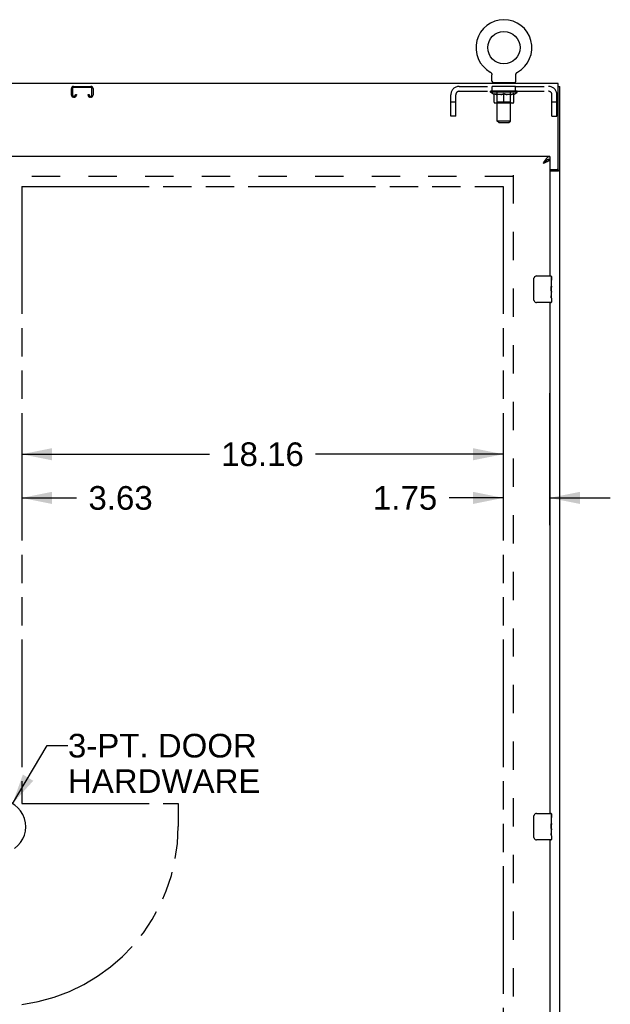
# Model space of a CAD drawing. Header units: inches. Extents: x 0 to 194, y 0 to 126.
# Tile 9 of 15: x 68 to 90, y 58 to 95. Entities that reach past the tile are written whole.
import ezdxf

# ---------------------------------------------------------------- set-up
doc = ezdxf.new("R2010")
doc.units = ezdxf.units.IN
doc.header["$LTSCALE"] = 10.674419
doc.header["$MEASUREMENT"] = 0
doc.linetypes.add('HIDDEN', pattern=[0.2, 0.1, -0.1])
doc.linetypes.add('PHANTOM', pattern=[0.8, 0.45, -0.05, 0.1, -0.05, 0.1, -0.05])
doc.layers.get('0').update_dxf_attribs({"linetype": 'CONTINUOUS'})
for name, color, linetype in [('02___PRT_ALL_AXES', 7, 'CONTINUOUS'), ('AVAILABLE_DOOR_SPACE', 7, 'CONTINUOUS'), ('DEFAULT_2', 8, 'HIDDEN'), ('DIMENSIONS', 7, 'CONTINUOUS')]:
    doc.layers.add(name, color=color, linetype=linetype)
doc.styles.get("Standard").update_dxf_attribs({"font": 'arial.ttf'})
doc.dimstyles.new('DIMSTYLE_3', dxfattribs={"dimtxt": 0.890486, "dimasz": 1.141649, "dimexe": 0.09, "dimexo": 0.07, "dimgap": 0.039, "dimtad": 0, "dimtih": 1, "dimtoh": 1, "dimzin": 4, "dimdsep": 46, "dimtxsty": 'Standard', "dimblk": '_FILLED', "dimblk1": '_FILLED', "dimblk2": '_FILLED', "dimcen": 0.09, "dimazin": 1, "dimtfac": 1, "dimtdec": 3, "dimtofl": 0, "dimtmove": 0, "dimatfit": 3, "dimldrblk": '_FILLED', "dimfxl": 1, "dimtolj": 1, "dimtzin": 4, "dimarcsym": 0})
doc.dimstyles.get("Standard").update_dxf_attribs({"dimtxt": 0.970402, "dimasz": 1.141649, "dimexe": 0.09, "dimexo": 0.07, "dimgap": 0.09, "dimtad": 0, "dimtih": 1, "dimtoh": 1, "dimdec": 3, "dimzin": 4, "dimdsep": 46, "dimtxsty": 'Standard', "dimblk": '_FILLED', "dimblk1": '_FILLED', "dimblk2": '_FILLED', "dimcen": 0.09, "dimadec": 3, "dimazin": 1, "dimtp": 0.001, "dimtm": 0.001, "dimtfac": 1, "dimtdec": 3, "dimtofl": 0, "dimtmove": 0, "dimatfit": 3, "dimldrblk": '_FILLED', "dimfxl": 1, "dimtolj": 1, "dimtzin": 4, "dimarcsym": 0})

# ---------------------------------------------------------------- blocks, each defined once
blk = doc.blocks.new('_FILLED')
at = {"color": 0, "linetype": 'ByBlock'}
blk.add_solid([(0, 0), (-1, 0.2), (-1, -0.2)], dxfattribs=at)
blk = doc.blocks.new('*D13')
at = {"layer": 'DIMENSIONS', "color": 2, "linetype": 'Continuous'}
for p, q in [((67.652, 78.871), (74.729, 78.871)), ((85.808, 78.871), (78.731, 78.871))]:
    blk.add_line(p, q, dxfattribs=at)
at = {"layer": 'DIMENSIONS', "color": 2, "linetype": 'Continuous', "xscale": 1.1416490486, "yscale": 1.1416490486, "zscale": 1.1416490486, "rotation": 180}
blk.add_blockref('_FILLED', (67.652, 78.871), dxfattribs=at)
at = {"layer": 'DIMENSIONS', "color": 2, "linetype": 'Continuous', "xscale": 1.1416490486, "yscale": 1.1416490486, "zscale": 1.1416490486}
blk.add_blockref('_FILLED', (85.808, 78.871), dxfattribs=at)
at = {"layer": 'DIMENSIONS', "color": 2, "linetype": 'Continuous', "insert": (76.73, 79.317), "char_height": 0.8905, "width": 3.11174, "attachment_point": 2, "line_spacing_factor": 0.9}
blk.add_mtext('18.16', dxfattribs=at)
blk = doc.blocks.new('*D14')
at = {"layer": 'DIMENSIONS', "color": 2, "linetype": 'Continuous'}
for p, q in [((87.558, 76.198), (87.558, 81.176)), ((85.808, 77.226), (83.761, 77.226)), ((87.558, 77.226), (89.841, 77.226))]:
    blk.add_line(p, q, dxfattribs=at)
at = {"layer": 'DIMENSIONS', "color": 2, "linetype": 'Continuous', "xscale": 1.1416490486, "yscale": 1.1416490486, "zscale": 1.1416490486}
blk.add_blockref('_FILLED', (85.808, 77.226), dxfattribs=at)
at = {"layer": 'DIMENSIONS', "color": 2, "linetype": 'Continuous', "xscale": 1.1416490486, "yscale": 1.1416490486, "zscale": 1.1416490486, "rotation": 180}
blk.add_blockref('_FILLED', (87.558, 77.226), dxfattribs=at)
at = {"layer": 'DIMENSIONS', "color": 2, "linetype": 'Continuous', "insert": (83.315, 77.671), "char_height": 0.8905, "width": 2.41987, "attachment_point": 3, "line_spacing_factor": 0.9}
blk.add_mtext('1.75', dxfattribs=at)
blk = doc.blocks.new('*D15')
at = {"layer": 'DIMENSIONS', "color": 2, "linetype": 'Continuous'}
for p, q in [((64.027, 77.226), (61.744, 77.226)), ((67.652, 77.226), (69.723, 77.226))]:
    blk.add_line(p, q, dxfattribs=at)
at = {"layer": 'DIMENSIONS', "color": 2, "linetype": 'Continuous', "xscale": 1.1416490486, "yscale": 1.1416490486, "zscale": 1.1416490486}
blk.add_blockref('_FILLED', (64.027, 77.226), dxfattribs=at)
at = {"layer": 'DIMENSIONS', "color": 2, "linetype": 'Continuous', "xscale": 1.1416490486, "yscale": 1.1416490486, "zscale": 1.1416490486, "rotation": 180}
blk.add_blockref('_FILLED', (67.652, 77.226), dxfattribs=at)
at = {"layer": 'DIMENSIONS', "color": 2, "linetype": 'Continuous', "insert": (70.168, 77.671), "char_height": 0.8905, "width": 2.41987, "attachment_point": 1, "line_spacing_factor": 0.9}
blk.add_mtext('3.63', dxfattribs=at)

msp = doc.modelspace()

# ---------------------------------------------------------------- linework, layer by layer
at = {"color": 7, "linetype": 'Continuous'}
for p, q in [((85.313, 93.273), (85.313, 93.273)), ((85.313, 93.273), (85.317, 93.27)), ((85.317, 93.27), (85.321, 93.268)), ((85.321, 93.268), (85.325, 93.266)), ((85.324, 93.266), (85.328, 93.263)), ((85.328, 93.263), (85.332, 93.26)), ((85.331, 93.26), (85.335, 93.257)), ((85.335, 93.257), (85.338, 93.254)), ((85.338, 93.254), (85.341, 93.251)), ((85.341, 93.251), (85.344, 93.248)), ((85.344, 93.248), (85.347, 93.245)), ((85.347, 93.245), (85.35, 93.241)), ((85.35, 93.241), (85.353, 93.238)), ((85.353, 93.238), (85.355, 93.234)), ((85.355, 93.234), (85.358, 93.23)), ((85.358, 93.23), (85.36, 93.227)), ((85.36, 93.227), (85.362, 93.223)), ((85.362, 93.223), (85.364, 93.219)), ((85.364, 93.219), (85.366, 93.215)), ((85.366, 93.215), (85.368, 93.211)), ((85.368, 93.211), (85.37, 93.206)), ((85.369, 93.207), (85.371, 93.202)), ((85.371, 93.202), (85.372, 93.198)), ((85.372, 93.198), (85.373, 93.194)), ((85.377, 92.928), (85.377, 93.164)), ((86.281, 93.164), (86.281, 93.167)), ((86.281, 92.928), (86.281, 93.164)), ((86.282, 93.176), (86.282, 93.181)), ((86.283, 93.185), (86.284, 93.189)), ((86.284, 93.189), (86.285, 93.194)), ((86.285, 93.194), (86.286, 93.198)), ((86.286, 93.198), (86.287, 93.202)), ((86.287, 93.202), (86.289, 93.207)), ((86.289, 93.206), (86.29, 93.211)), ((86.29, 93.211), (86.292, 93.215)), ((86.292, 93.215), (86.294, 93.219)), ((86.294, 93.219), (86.296, 93.223)), ((86.296, 93.223), (86.298, 93.227)), ((86.298, 93.227), (86.3, 93.23)), ((86.3, 93.23), (86.303, 93.234)), ((86.303, 93.234), (86.305, 93.238)), ((86.305, 93.238), (86.308, 93.241)), ((86.308, 93.241), (86.311, 93.245)), ((86.311, 93.245), (86.314, 93.248)), ((86.314, 93.248), (86.317, 93.251)), ((86.317, 93.251), (86.32, 93.254)), ((86.32, 93.254), (86.323, 93.257)), ((86.323, 93.257), (86.327, 93.26)), ((86.327, 93.26), (86.33, 93.263)), ((86.33, 93.263), (86.334, 93.266)), ((86.334, 93.266), (86.337, 93.268)), ((86.337, 93.268), (86.341, 93.27)), ((86.337, 93.268), (86.339, 93.269)), ((86.341, 93.27), (86.345, 93.273)), ((86.345, 93.273), (86.345, 93.273)), ((85.392, 92.868), (85.392, 92.838)), ((86.267, 92.868), (85.392, 92.868)), ((86.267, 92.868), (86.267, 92.838)), ((87.881, 92.734), (87.933, 92.734)), ((87.558, 90.088), (87.558, 89.984)), ((87.829, 89.598), (87.829, 89.586)), ((87.829, 89.586), (87.933, 89.586)), ((86.963, 84.688), (86.963, 85.488)), ((87.063, 85.588), (87.603, 85.588)), ((87.618, 85.573), (87.618, 85.434)), ((87.618, 85.203), (87.618, 85.172)), ((87.618, 85.006), (87.618, 84.973)), ((87.618, 84.748), (87.618, 84.603)), ((87.603, 84.588), (87.063, 84.588)), ((87.063, 65.338), (87.603, 65.338)), ((87.618, 65.323), (87.618, 65.184)), ((86.963, 64.438), (86.963, 65.238)), ((87.618, 64.953), (87.618, 64.922)), ((87.618, 64.756), (87.618, 64.723)), ((87.603, 64.338), (87.063, 64.338)), ((87.618, 64.498), (87.618, 64.353))]:
    msp.add_line(p, q, dxfattribs=at)
at = {"color": 3, "linetype": 'Continuous'}
for p, q in [((87.881, 92.838), (39.985, 92.838)), ((87.881, 89.657), (87.881, 92.838)), ((87.933, 32.942), (87.933, 92.734)), ((87.558, 90.088), (64.027, 90.088)), ((87.312, 89.841), (87.341, 89.852)), ((87.558, 89.984), (87.558, 85.588)), ((87.558, 89.597), (87.821, 89.597)), ((87.558, 89.545), (87.863, 89.545)), ((87.887, 89.556), (87.898, 89.56)), ((87.558, 84.588), (87.558, 65.338)), ((87.558, 64.338), (87.558, 45.088))]:
    msp.add_line(p, q, dxfattribs=at)
at = {"color": 7, "linetype": 'Continuous'}
for points in [[(85.373, 93.194), (85.374, 93.189), (85.375, 93.185)], [(85.374, 93.189), (85.375, 93.185), (85.376, 93.181), (85.376, 93.176), (85.377, 93.172), (85.377, 93.167), (85.377, 93.164)], [(85.376, 93.176), (85.377, 93.172), (85.377, 93.167)], [(86.281, 93.167), (86.281, 93.172), (86.282, 93.176), (86.282, 93.181), (86.283, 93.185)], [(87.444, 89.948), (87.435, 89.942), (87.425, 89.936), (87.416, 89.929), (87.406, 89.922), (87.397, 89.915), (87.387, 89.908), (87.378, 89.9), (87.368, 89.892), (87.359, 89.884), (87.35, 89.875), (87.34, 89.867), (87.331, 89.859), (87.321, 89.85), (87.312, 89.841)], [(87.312, 89.841), (87.322, 89.848), (87.332, 89.854), (87.342, 89.861), (87.352, 89.867), (87.361, 89.874), (87.371, 89.88), (87.38, 89.887), (87.389, 89.893), (87.397, 89.9), (87.405, 89.906), (87.412, 89.913), (87.419, 89.919), (87.426, 89.926), (87.431, 89.932), (87.437, 89.938), (87.441, 89.945), (87.442, 89.947)], [(87.463, 89.959), (87.454, 89.954), (87.444, 89.948)], [(87.558, 89.984), (87.549, 89.984), (87.539, 89.983), (87.53, 89.981), (87.52, 89.98), (87.511, 89.977), (87.501, 89.975), (87.492, 89.971), (87.482, 89.967), (87.473, 89.963), (87.463, 89.959)], [(87.789, 89.545), (87.789, 89.547), (87.789, 89.549), (87.789, 89.551), (87.79, 89.553), (87.791, 89.554), (87.792, 89.556), (87.793, 89.558), (87.794, 89.559), (87.796, 89.561), (87.798, 89.562), (87.8, 89.564), (87.802, 89.565), (87.804, 89.566), (87.806, 89.567), (87.808, 89.568)], [(87.808, 89.568), (87.813, 89.571), (87.816, 89.572), (87.818, 89.573), (87.82, 89.575), (87.822, 89.576), (87.824, 89.577), (87.826, 89.579), (87.827, 89.58), (87.828, 89.582), (87.829, 89.583), (87.829, 89.585), (87.829, 89.586)], [(86.963, 85.488), (86.963, 85.494), (86.964, 85.5), (86.965, 85.506), (86.966, 85.512), (86.968, 85.518), (86.97, 85.524)], [(86.97, 84.652), (86.968, 84.657), (86.966, 84.663), (86.965, 84.669), (86.964, 84.675), (86.963, 84.682), (86.963, 84.688)], [(86.963, 65.238), (86.963, 65.244), (86.964, 65.25), (86.965, 65.256), (86.966, 65.262), (86.968, 65.268), (86.97, 65.274)], [(86.97, 64.402), (86.968, 64.407), (86.966, 64.413), (86.965, 64.419), (86.964, 64.425), (86.963, 64.432), (86.963, 64.438)]]:
    msp.add_lwpolyline(points, dxfattribs=at)
at = {"color": 3, "linetype": 'Continuous'}
for points in [[(87.416, 89.993), (87.406, 89.981), (87.397, 89.969), (87.387, 89.956), (87.378, 89.943), (87.368, 89.929), (87.359, 89.915), (87.35, 89.9), (87.34, 89.886), (87.331, 89.871), (87.321, 89.856), (87.312, 89.841)], [(87.341, 89.852), (87.356, 89.858), (87.371, 89.863), (87.385, 89.869), (87.399, 89.874), (87.413, 89.88), (87.426, 89.885), (87.439, 89.891), (87.452, 89.896)], [(87.558, 90.088), (87.549, 90.087), (87.539, 90.086), (87.53, 90.084), (87.52, 90.081), (87.511, 90.077), (87.501, 90.072), (87.492, 90.066), (87.482, 90.06), (87.473, 90.052), (87.463, 90.044), (87.454, 90.035), (87.444, 90.026), (87.435, 90.016), (87.425, 90.005), (87.416, 89.993)], [(87.452, 89.896), (87.464, 89.902), (87.475, 89.907), (87.486, 89.913), (87.496, 89.918), (87.506, 89.924), (87.514, 89.929), (87.523, 89.934), (87.53, 89.94), (87.536, 89.945), (87.542, 89.951), (87.547, 89.956), (87.551, 89.962), (87.554, 89.967), (87.556, 89.973), (87.558, 89.978), (87.558, 89.984)], [(87.863, 89.545), (87.865, 89.547), (87.867, 89.548), (87.87, 89.55), (87.873, 89.551), (87.876, 89.552), (87.879, 89.554), (87.883, 89.555), (87.887, 89.556)], [(87.898, 89.56), (87.902, 89.562), (87.906, 89.563), (87.909, 89.564), (87.912, 89.565), (87.915, 89.567), (87.918, 89.568), (87.921, 89.569), (87.923, 89.571), (87.925, 89.572), (87.927, 89.574), (87.929, 89.576), (87.93, 89.577), (87.931, 89.579), (87.932, 89.581), (87.933, 89.582), (87.933, 89.584), (87.933, 89.586)]]:
    msp.add_lwpolyline(points, dxfattribs=at)
at = {"color": 7, "linetype": 'Continuous'}
msp.add_circle((85.829, 94.192), 0.609, dxfattribs=at)
for centre, radius, start, end in [((85.829, 94.192), 1.054, 299.1042, 240.8958), ((85.437, 92.928), 0.06, 180, 270), ((86.221, 92.928), 0.06, 270, 360), ((87.063, 85.488), 0.1, 90, 158.7946), ((87.603, 85.573), 0.015, 0, 90), ((87.063, 84.688), 0.1, 201.1999, 270), ((87.603, 84.603), 0.015, 270, 360), ((66.798, 64.838), 1.004, 305.5066, 234.4934), ((87.063, 65.238), 0.1, 90, 158.7946), ((87.603, 65.323), 0.015, 0, 90), ((87.063, 64.438), 0.1, 201.1999, 270), ((87.603, 64.353), 0.015, 270, 360)]:
    msp.add_arc(centre, radius, start, end, dxfattribs=at)
at = {"color": 3, "linetype": 'Continuous'}
msp.add_arc((87.821, 89.657), 0.06, 270, 360, dxfattribs=at)
at = {"layer": '02___PRT_ALL_AXES', "color": 8, "linetype": 'HIDDEN'}
for p, q in [((85.392, 92.547), (85.392, 92.734)), ((86.267, 92.734), (85.392, 92.734)), ((86.267, 92.547), (85.392, 92.547)), ((86.267, 92.547), (86.267, 92.734))]:
    msp.add_line(p, q, dxfattribs=at)
at = {"layer": '02___PRT_ALL_AXES', "color": 7, "linetype": 'Continuous'}
for p, q in [((87.611, 85.434), (87.611, 85.203)), ((87.618, 85.434), (87.611, 85.434)), ((87.618, 85.009), (87.618, 85.573)), ((87.618, 85.266), (87.611, 85.266)), ((87.618, 85.203), (87.611, 85.203)), ((87.618, 84.973), (87.611, 84.973)), ((87.611, 84.973), (87.611, 84.836)), ((87.618, 85.167), (87.612, 85.167)), ((87.617, 85.033), (87.615, 85.055)), ((87.617, 85.036), (87.618, 85.036)), ((87.618, 84.749), (87.618, 85.006)), ((87.612, 84.805), (87.618, 84.805)), ((87.618, 84.748), (87.618, 84.603)), ((87.618, 64.759), (87.618, 65.323)), ((87.618, 65.184), (87.611, 65.184)), ((87.611, 65.184), (87.611, 64.953)), ((87.618, 65.016), (87.611, 65.016)), ((87.618, 64.953), (87.611, 64.953)), ((87.618, 64.723), (87.611, 64.723)), ((87.611, 64.723), (87.611, 64.586)), ((87.618, 64.917), (87.612, 64.917)), ((87.617, 64.783), (87.615, 64.805)), ((87.617, 64.786), (87.618, 64.786)), ((87.618, 64.499), (87.618, 64.756)), ((87.612, 64.555), (87.618, 64.555)), ((87.618, 64.498), (87.618, 64.353))]:
    msp.add_line(p, q, dxfattribs=at)
for points in [[(87.615, 85.055), (87.614, 85.067), (87.613, 85.079), (87.612, 85.092), (87.612, 85.104), (87.611, 85.117), (87.611, 85.13), (87.611, 85.143), (87.612, 85.155), (87.612, 85.168), (87.613, 85.18), (87.614, 85.192)], [(87.618, 85.006), (87.618, 85.014), (87.617, 85.023), (87.617, 85.033)], [(87.613, 84.8), (87.612, 84.809), (87.612, 84.818), (87.611, 84.827), (87.611, 84.836)], [(87.618, 84.749), (87.618, 84.752), (87.618, 84.757), (87.617, 84.762), (87.616, 84.769), (87.615, 84.775), (87.614, 84.783), (87.614, 84.791), (87.613, 84.8)], [(87.615, 64.805), (87.614, 64.817), (87.613, 64.829), (87.612, 64.842), (87.612, 64.854), (87.611, 64.867), (87.611, 64.88), (87.611, 64.893), (87.612, 64.905), (87.612, 64.918), (87.613, 64.93), (87.614, 64.942)], [(87.613, 64.55), (87.612, 64.559), (87.612, 64.568), (87.611, 64.577), (87.611, 64.586)], [(87.618, 64.756), (87.618, 64.764), (87.617, 64.773), (87.617, 64.783)], [(87.618, 64.499), (87.618, 64.502), (87.618, 64.507), (87.617, 64.512), (87.616, 64.519), (87.615, 64.525), (87.614, 64.533), (87.614, 64.541), (87.613, 64.55)]]:
    msp.add_lwpolyline(points, dxfattribs=at)
for centre in [(87.355, 85.172), (87.355, 64.922)]:
    msp.add_ellipse(centre, major_axis=(0.263, 0), ratio=0.432808, start_param=0, end_param=0.179988, dxfattribs=at)
at = {"layer": 'AVAILABLE_DOOR_SPACE', "color": 4, "linetype": 'PHANTOM'}
for p, q in [((67.652, 88.963), (67.652, 65.713)), ((67.652, 88.963), (85.808, 88.963)), ((85.808, 88.963), (85.808, 40.713)), ((67.652, 65.713), (73.548, 65.713)), ((73.548, 65.713), (73.548, 64.838))]:
    msp.add_line(p, q, dxfattribs=at)
msp.add_arc((66.798, 64.838), 6.75, 277.2685, 360, dxfattribs=at)
at = {"layer": 'DEFAULT_2', "color": 8, "linetype": 'HIDDEN'}
for p, q in [((85.313, 93.273), (85.313, 93.273)), ((85.319, 93.269), (85.321, 93.268)), ((85.579, 92.868), (85.579, 92.838)), ((85.58, 91.428), (85.58, 92.838)), ((86.078, 91.428), (86.078, 92.838)), ((86.079, 92.868), (86.079, 92.838)), ((69.527, 92.408), (69.527, 92.654)), ((69.567, 92.654), (69.567, 92.408)), ((69.607, 92.734), (70.259, 92.734)), ((70.259, 92.694), (69.607, 92.694)), ((69.674, 92.408), (69.674, 92.421)), ((69.674, 92.421), (69.714, 92.421)), ((69.714, 92.421), (69.714, 92.408)), ((70.152, 92.408), (70.152, 92.421)), ((70.152, 92.421), (70.192, 92.421)), ((70.192, 92.421), (70.192, 92.408)), ((70.299, 92.408), (70.299, 92.654)), ((70.339, 92.654), (70.339, 92.408)), ((83.829, 91.609), (83.829, 92.417)), ((84.016, 91.609), (84.016, 92.417)), ((84.146, 92.734), (87.512, 92.734)), ((84.146, 92.547), (87.512, 92.547)), ((85.323, 92.514), (85.323, 92.552)), ((86.335, 92.514), (85.323, 92.514)), ((85.45, 92.425), (85.323, 92.514)), ((85.331, 92.546), (85.331, 92.552)), ((85.337, 92.544), (85.337, 92.547)), ((85.337, 92.544), (86.321, 92.544)), ((85.345, 92.544), (85.345, 92.547)), ((85.345, 92.544), (85.345, 92.547)), ((85.353, 92.546), (85.353, 92.552)), ((85.366, 92.544), (85.366, 92.547)), ((85.368, 92.544), (85.368, 92.547)), ((85.391, 92.546), (85.391, 92.552)), ((85.402, 92.544), (85.402, 92.547)), ((85.404, 92.544), (85.404, 92.547)), ((85.568, 92.546), (85.407, 92.546)), ((85.441, 92.546), (85.441, 92.552)), ((85.442, 92.544), (85.442, 92.546)), ((85.443, 92.544), (85.443, 92.546)), ((85.445, 92.544), (85.445, 92.546)), ((85.45, 92.425), (85.459, 92.425)), ((85.451, 92.544), (85.451, 92.547)), ((85.451, 92.544), (85.451, 92.546)), ((85.454, 92.544), (85.454, 92.547)), ((85.457, 92.544), (85.457, 92.547)), ((85.459, 92.135), (85.459, 92.46)), ((85.46, 92.544), (85.46, 92.546)), ((85.471, 92.544), (85.471, 92.546)), ((85.486, 92.544), (85.486, 92.548)), ((85.486, 92.544), (85.486, 92.546)), ((85.503, 92.544), (85.503, 92.546)), ((85.503, 92.544), (85.503, 92.546)), ((85.504, 92.546), (85.504, 92.552)), ((85.511, 92.544), (85.511, 92.547)), ((85.515, 92.544), (85.515, 92.547)), ((85.522, 92.544), (85.522, 92.546)), ((85.531, 92.544), (85.531, 92.55)), ((85.544, 92.544), (85.544, 92.546)), ((85.546, 92.544), (85.546, 92.546)), ((85.568, 92.544), (85.568, 92.546)), ((85.621, 92.546), (85.572, 92.546)), ((85.716, 92.425), (85.572, 92.425)), ((85.576, 92.546), (85.576, 92.552)), ((85.579, 92.137), (85.579, 92.512)), ((85.581, 92.544), (85.581, 92.547)), ((85.585, 92.544), (85.585, 92.547)), ((85.59, 92.544), (85.59, 92.551)), ((85.593, 92.544), (85.593, 92.546)), ((85.602, 92.544), (85.602, 92.546)), ((85.621, 92.544), (85.621, 92.546)), ((85.681, 92.546), (85.634, 92.546)), ((85.65, 92.544), (85.65, 92.546)), ((85.656, 92.546), (85.656, 92.552)), ((85.659, 92.544), (85.659, 92.547)), ((85.661, 92.544), (85.661, 92.551)), ((85.663, 92.544), (85.663, 92.547)), ((85.669, 92.544), (85.669, 92.547)), ((85.681, 92.544), (85.681, 92.546)), ((85.746, 92.546), (85.702, 92.546)), ((85.712, 92.544), (85.712, 92.546)), ((85.738, 92.546), (85.829, 92.552)), ((85.741, 92.546), (85.741, 92.552)), ((85.742, 92.552), (85.741, 92.552)), ((85.742, 92.547), (85.742, 92.552)), ((85.742, 92.544), (85.742, 92.547)), ((85.745, 92.544), (85.745, 92.547)), ((85.746, 92.544), (85.746, 92.547)), ((85.746, 92.544), (85.746, 92.546)), ((85.812, 92.546), (85.774, 92.546)), ((85.778, 92.544), (85.778, 92.546)), ((85.812, 92.544), (85.812, 92.546)), ((85.827, 92.547), (85.827, 92.547)), ((85.827, 92.544), (85.827, 92.547)), ((85.827, 92.544), (85.827, 92.547)), ((85.829, 92.546), (85.829, 92.552)), ((85.829, 92.106), (85.829, 92.46)), ((85.831, 92.544), (85.831, 92.547)), ((85.831, 92.544), (85.831, 92.547)), ((85.831, 92.547), (85.831, 92.547)), ((85.833, 92.546), (85.884, 92.546)), ((85.846, 92.544), (85.846, 92.546)), ((85.859, 92.546), (85.859, 92.55)), ((85.859, 92.55), (85.921, 92.546)), ((85.876, 92.546), (85.876, 92.549)), ((85.88, 92.544), (85.88, 92.546)), ((85.912, 92.544), (85.912, 92.547)), ((85.913, 92.544), (85.913, 92.547)), ((85.913, 92.544), (85.913, 92.546)), ((85.913, 92.546), (85.956, 92.546)), ((85.917, 92.547), (85.917, 92.552)), ((85.917, 92.546), (85.917, 92.552)), ((85.917, 92.552), (85.917, 92.552)), ((85.917, 92.544), (85.917, 92.547)), ((86.086, 92.425), (85.942, 92.425)), ((85.946, 92.544), (85.946, 92.546)), ((85.977, 92.544), (85.977, 92.546)), ((85.977, 92.546), (86.024, 92.546)), ((85.989, 92.544), (85.989, 92.547)), ((85.995, 92.544), (85.995, 92.547)), ((85.997, 92.544), (85.997, 92.551)), ((85.999, 92.544), (85.999, 92.547)), ((86.002, 92.546), (86.002, 92.552)), ((86.008, 92.544), (86.008, 92.546)), ((86.037, 92.544), (86.037, 92.546)), ((86.037, 92.546), (86.086, 92.546)), ((86.056, 92.544), (86.056, 92.546)), ((86.065, 92.544), (86.065, 92.546)), ((86.068, 92.544), (86.068, 92.551)), ((86.073, 92.544), (86.073, 92.547)), ((86.077, 92.544), (86.077, 92.547)), ((86.079, 92.137), (86.079, 92.512)), ((86.082, 92.546), (86.082, 92.552)), ((86.09, 92.544), (86.09, 92.546)), ((86.09, 92.546), (86.251, 92.546)), ((86.112, 92.544), (86.112, 92.546)), ((86.115, 92.544), (86.115, 92.546)), ((86.127, 92.544), (86.127, 92.55)), ((86.136, 92.544), (86.136, 92.546)), ((86.143, 92.544), (86.143, 92.547)), ((86.147, 92.544), (86.147, 92.547)), ((86.154, 92.546), (86.154, 92.552)), ((86.156, 92.544), (86.156, 92.546)), ((86.156, 92.544), (86.156, 92.546)), ((86.172, 92.544), (86.172, 92.548)), ((86.172, 92.544), (86.172, 92.546)), ((86.187, 92.544), (86.187, 92.546)), ((86.198, 92.544), (86.198, 92.546)), ((86.2, 92.135), (86.2, 92.46)), ((86.2, 92.425), (86.208, 92.425)), ((86.202, 92.544), (86.202, 92.547)), ((86.204, 92.544), (86.204, 92.547)), ((86.207, 92.544), (86.207, 92.547)), ((86.207, 92.544), (86.207, 92.546)), ((86.208, 92.425), (86.335, 92.514)), ((86.213, 92.544), (86.213, 92.546)), ((86.215, 92.544), (86.215, 92.546)), ((86.216, 92.544), (86.216, 92.546)), ((86.217, 92.546), (86.217, 92.552)), ((86.254, 92.544), (86.254, 92.547)), ((86.256, 92.544), (86.256, 92.547)), ((86.267, 92.546), (86.267, 92.552)), ((86.29, 92.544), (86.29, 92.547)), ((86.292, 92.544), (86.292, 92.547)), ((86.305, 92.546), (86.305, 92.552)), ((86.313, 92.544), (86.313, 92.547)), ((86.314, 92.544), (86.314, 92.547)), ((86.321, 92.544), (86.321, 92.547)), ((86.328, 92.546), (86.328, 92.552)), ((86.335, 92.514), (86.335, 92.552)), ((87.642, 91.609), (87.642, 92.417)), ((87.829, 91.609), (87.829, 92.417)), ((69.607, 92.368), (69.634, 92.368)), ((69.634, 92.328), (69.607, 92.328)), ((70.232, 92.368), (70.259, 92.368)), ((70.259, 92.328), (70.232, 92.328)), ((84.016, 92.139), (83.829, 92.139)), ((86.17, 92.106), (85.488, 92.106)), ((85.579, 92.137), (85.547, 92.106)), ((86.079, 92.137), (85.579, 92.137)), ((86.079, 92.137), (86.111, 92.106)), ((87.829, 92.139), (87.642, 92.139)), ((84.016, 91.609), (83.829, 91.609)), ((86.078, 91.428), (85.58, 91.428)), ((85.64, 91.368), (85.58, 91.428)), ((85.64, 91.368), (86.018, 91.368)), ((86.018, 91.368), (86.078, 91.428)), ((87.642, 91.609), (87.829, 91.609)), ((86.183, 89.338), (41.683, 89.338)), ((86.183, 89.39), (86.183, 40.286))]:
    msp.add_line(p, q, dxfattribs=at)
for points in [[(85.459, 92.46), (85.479, 92.452), (85.5, 92.445), (85.519, 92.439), (85.539, 92.433), (85.559, 92.429), (85.578, 92.425)], [(85.572, 92.425), (85.554, 92.429), (85.535, 92.434), (85.516, 92.439), (85.497, 92.445), (85.478, 92.452), (85.459, 92.459)], [(85.708, 92.425), (85.728, 92.429), (85.748, 92.433), (85.768, 92.439), (85.788, 92.445), (85.808, 92.452), (85.829, 92.46)], [(85.829, 92.459), (85.81, 92.451), (85.791, 92.445), (85.772, 92.439), (85.753, 92.433), (85.735, 92.429), (85.716, 92.425)], [(85.829, 92.46), (85.85, 92.452), (85.87, 92.445), (85.89, 92.439), (85.91, 92.433), (85.93, 92.429), (85.95, 92.425)], [(85.942, 92.425), (85.923, 92.429), (85.905, 92.433), (85.886, 92.439), (85.867, 92.445), (85.848, 92.451), (85.829, 92.459)], [(86.08, 92.425), (86.099, 92.429), (86.119, 92.433), (86.139, 92.439), (86.159, 92.445), (86.179, 92.452), (86.2, 92.46)], [(86.2, 92.459), (86.18, 92.452), (86.161, 92.445), (86.142, 92.439), (86.123, 92.433), (86.104, 92.429), (86.086, 92.425)]]:
    msp.add_lwpolyline(points, dxfattribs=at)
for centre, radius, start, end in [((85.55, 92.838), 0.03, 0, 90), ((86.108, 92.838), 0.03, 90, 180), ((69.607, 92.654), 0.08, 90, 180), ((69.607, 92.408), 0.08, 180, 270), ((69.607, 92.654), 0.04, 90, 180), ((69.607, 92.408), 0.04, 180, 270), ((69.634, 92.408), 0.08, 270, 360), ((69.634, 92.408), 0.04, 270, 360), ((70.232, 92.408), 0.08, 180, 270), ((70.232, 92.408), 0.04, 180, 270), ((70.259, 92.654), 0.08, 0, 90), ((70.259, 92.654), 0.04, 0, 90), ((70.259, 92.408), 0.08, 270, 360), ((70.259, 92.408), 0.04, 270, 360), ((84.146, 92.417), 0.317, 90, 180), ((84.146, 92.417), 0.13, 90, 180), ((85.547, 92.512), 0.0318, 0, 90), ((86.111, 92.512), 0.0318, 90, 180), ((87.512, 92.417), 0.317, 0, 90), ((87.512, 92.417), 0.13, 0, 90), ((85.488, 92.135), 0.0296, 180, 270), ((86.17, 92.135), 0.0296, 270, 360)]:
    msp.add_arc(centre, radius, start, end, dxfattribs=at)
for centre, major_axis, ratio, start_param, end_param in [((85.829, 92.552), (0.506, 0.005), 0.05963, 2.96643, 3.140963), ((85.307, 92.542), (0.158, 0), 0.060556, 0.430652, 1.470503), ((85.829, 92.552), (0.506, 0), 0.060556, -3.141593, -2.96706), ((85.307, 92.537), (0.158, 0.002), 0.05963, 1.376596, 1.469874), ((85.829, 92.552), (0.506, 0.011), 0.05688, 2.791345, 2.965878), ((85.288, 92.542), (0.158, 0.002), 0.05963, 0.25549, 1.295341), ((85.342, 92.542), (0.158, -0.002), 0.05963, 0.605815, 1.645666), ((85.829, 92.552), (0.506, -0.005), 0.05963, -2.96643, -2.791898), ((85.342, 92.537), (0.158, 0), 0.060556, 1.551758, 1.645036), ((85.288, 92.537), (0.158, 0.003), 0.05688, 1.20151, 1.294789), ((85.343, 92.539), (0.131, 0.001), 0.05963, 1.065228, 1.614276), ((85.327, 92.539), (0.131, 0.003), 0.05688, 0.890143, 1.43919), ((85.374, 92.539), (0.131, 0), 0.060556, 1.240391, 1.789438), ((85.829, 92.552), (0.506, 0.015), 0.052395, 2.616403, 2.790936), ((85.285, 92.542), (0.158, 0.003), 0.05688, 0.080405, 1.120256), ((85.392, 92.542), (0.158, -0.003), 0.05688, 0.7809, 1.820751), ((85.829, 92.552), (0.506, -0.011), 0.05688, -2.791345, -2.616812), ((85.392, 92.537), (0.158, -0.002), 0.05963, 1.72692, 1.820198), ((85.285, 92.537), (0.158, 0.005), 0.052395, 1.026568, 1.119847), ((85.327, 92.539), (0.131, 0.004), 0.052395, 0.715201, 1.264248), ((85.418, 92.539), (0.131, -0.001), 0.05963, 1.415553, 1.9646), ((85.829, 92.552), (0.506, 0.02), 0.046319, 2.441654, 2.616187), ((85.456, 92.542), (0.158, -0.005), 0.052395, 0.955842, 1.995693), ((85.298, 92.542), (0.158, 0.005), 0.052395, -0.094537, 0.945314), ((85.829, 92.552), (0.506, -0.015), 0.052395, -2.616403, -2.44187), ((85.456, 92.537), (0.158, -0.003), 0.05688, 1.902006, 1.995284), ((85.298, 92.537), (0.158, 0.006), 0.046319, 0.851819, 0.945098), ((85.342, 92.539), (0.131, 0.005), 0.046319, 0.540452, 1.089499), ((85.475, 92.539), (0.131, -0.003), 0.05688, 1.590638, 2.139686), ((85.829, 92.552), (0.506, 0.024), 0.038841, 2.267123, 2.441656), ((85.53, 92.542), (0.158, -0.006), 0.046319, 1.130591, 2.170442), ((85.328, 92.542), (0.158, 0.006), 0.046319, -0.269286, 0.770565), ((85.829, 92.552), (0.506, -0.02), 0.046319, -2.441654, -2.267121), ((85.53, 92.537), (0.158, -0.005), 0.052395, 2.076947, 2.170226), ((85.328, 92.537), (0.158, 0.007), 0.038841, 0.677289, 0.770567), ((85.371, 92.539), (0.131, 0.006), 0.038841, 0.365921, 0.914969), ((85.543, 92.539), (0.131, -0.004), 0.052395, 1.76558, 2.314627), ((85.829, 92.552), (0.506, 0.027), 0.030195, 2.09281, 2.267343), ((85.614, 92.542), (0.158, -0.007), 0.038841, 1.305122, 2.344973), ((85.373, 92.542), (0.158, 0.007), 0.038841, -0.443817, 0.596034), ((85.829, 92.552), (0.506, -0.024), 0.038841, -2.267123, -2.092591), ((85.614, 92.537), (0.158, -0.006), 0.046319, 2.251696, 2.344975), ((85.373, 92.537), (0.158, 0.008), 0.030195, 0.502975, 0.596254), ((85.415, 92.539), (0.131, 0.007), 0.030195, 0.191608, 0.740655), ((85.619, 92.539), (0.131, -0.005), 0.046319, 1.940329, 2.489376), ((85.432, 92.542), (0.158, 0.008), 0.030195, -0.61813, 0.421721), ((85.829, 92.552), (0.506, 0.029), 0.020645, 1.918687, 2.09322), ((85.705, 92.542), (0.158, -0.008), 0.030195, 1.479435, 2.519286), ((85.829, 92.552), (0.506, -0.027), 0.030195, -2.09281, -1.918277), ((85.705, 92.537), (0.158, -0.007), 0.038841, 2.426227, 2.519505), ((85.432, 92.537), (0.158, 0.009), 0.020645, 0.328852, 0.422131), ((85.471, 92.539), (0.131, 0.007), 0.020645, 0.017485, 0.566532), ((85.702, 92.539), (0.131, -0.006), 0.038841, 2.11486, 2.663907), ((85.502, 92.542), (0.158, 0.009), 0.020645, -0.792253, 0.247598), ((85.829, 92.552), (0.506, 0.03), 0.010478, 1.744704, 1.919237), ((85.799, 92.542), (0.158, -0.009), 0.020645, 1.653558, 2.693409), ((85.829, 92.552), (0.506, -0.029), 0.020645, -1.918687, -1.744154), ((85.799, 92.537), (0.158, -0.008), 0.030195, 2.60054, 2.693819), ((85.502, 92.537), (0.158, 0.009), 0.010478, 0.154869, 0.248148), ((85.538, 92.539), (0.131, 0.008), 0.010478, 6.126688, 6.675735), ((85.788, 92.539), (0.131, -0.007), 0.030195, 2.289173, 2.83822), ((85.583, 92.542), (0.158, 0.009), 0.010478, -0.966236, -0.000846), ((85.894, 92.542), (0.158, -0.009), 0.010478, 1.827541, 2.867392), ((85.829, 92.552), (0.506, -0.03), 0.010478, -1.744704, -1.563007), ((85.894, 92.537), (0.158, -0.009), 0.020645, 2.774664, 2.867942), ((85.876, 92.539), (0.131, -0.007), 0.020645, 2.463296, 3.012344), ((85.765, 92.542), (0.158, 0.009), 0.010478, 0.274201, 1.314052), ((85.696, 92.539), (0.131, 0.008), 0.010478, -0.000483, 0.504314), ((85.671, 92.537), (0.158, 0.009), 0.010478, 0.099668, 0.192946), ((85.829, 92.552), (0.506, 0.03), 0.010478, -1.571421, -1.396888), ((85.987, 92.537), (0.158, -0.009), 0.010478, 2.74231, 2.948646), ((85.962, 92.539), (0.131, -0.008), 0.010478, 2.637279, 3.14189), ((85.86, 92.542), (0.158, 0.009), 0.020645, 0.448184, 1.488034), ((85.782, 92.539), (0.131, 0.007), 0.020645, 0.129249, 0.678296), ((85.765, 92.537), (0.158, 0.009), 0.020645, 0.273651, 0.366929), ((85.829, 92.552), (0.506, 0.029), 0.020645, -1.397439, -1.222906), ((86.075, 92.542), (0.158, -0.009), 0.010478, -3.140747, -2.175357), ((85.829, 92.552), (0.506, -0.03), 0.010478, 1.222355, 1.396888), ((85.954, 92.542), (0.158, 0.008), 0.030195, 0.622307, 1.662158), ((85.87, 92.539), (0.131, 0.007), 0.030195, 0.303372, 0.852419), ((86.121, 92.539), (0.131, -0.008), 0.010478, 2.749043, 3.29809), ((86.156, 92.542), (0.158, -0.009), 0.020645, 2.893995, 3.933846), ((85.86, 92.537), (0.158, 0.008), 0.030195, 0.447774, 0.541052), ((86.156, 92.537), (0.158, -0.009), 0.010478, 2.893445, 2.986723), ((85.829, 92.552), (0.506, 0.027), 0.030195, -1.223315, -1.048783), ((85.829, 92.552), (0.506, -0.029), 0.020645, 1.048373, 1.222906), ((86.044, 92.542), (0.158, 0.007), 0.038841, 0.79662, 1.836471), ((85.956, 92.539), (0.131, 0.006), 0.038841, 0.477686, 1.026733), ((86.187, 92.539), (0.131, -0.007), 0.020645, 2.57506, 3.124108), ((86.227, 92.542), (0.158, -0.008), 0.030195, 2.719872, 3.759723), ((86.128, 92.542), (0.158, 0.006), 0.046319, 0.971151, 2.011002), ((85.954, 92.537), (0.158, 0.007), 0.038841, 0.622087, 0.715366), ((86.227, 92.537), (0.158, -0.009), 0.020645, 2.719462, 2.812741), ((85.829, 92.552), (0.506, 0.024), 0.038841, -1.049002, -0.874469), ((85.829, 92.552), (0.506, -0.027), 0.030195, 0.87425, 1.048783), ((86.039, 92.539), (0.131, 0.005), 0.046319, 0.652216, 1.201263), ((86.202, 92.542), (0.158, 0.005), 0.052395, 1.1459, 2.185751), ((86.244, 92.539), (0.131, -0.007), 0.030195, 2.400937, 2.949985), ((86.285, 92.542), (0.158, -0.007), 0.038841, 2.545558, 3.585409), ((86.115, 92.539), (0.131, 0.004), 0.052395, 0.826965, 1.376012), ((86.044, 92.537), (0.158, 0.006), 0.046319, 0.796618, 0.889896), ((86.285, 92.537), (0.158, -0.008), 0.030195, 2.545339, 2.638617), ((86.266, 92.542), (0.158, 0.003), 0.05688, 1.320842, 2.360692), ((85.829, 92.552), (0.506, 0.02), 0.046319, -0.874471, -0.699939), ((85.829, 92.552), (0.506, -0.024), 0.038841, 0.699936, 0.874469), ((86.33, 92.542), (0.158, -0.006), 0.046319, 2.371028, 3.410879), ((86.287, 92.539), (0.131, -0.006), 0.038841, 2.226624, 2.775671), ((86.316, 92.542), (0.158, 0.002), 0.05963, 1.495927, 2.535778), ((86.183, 92.539), (0.131, 0.003), 0.05688, 1.001907, 1.550954), ((86.36, 92.542), (0.158, -0.005), 0.052395, 2.196279, 3.23613), ((86.128, 92.537), (0.158, 0.005), 0.052395, 0.971367, 1.064645), ((86.316, 92.539), (0.131, -0.005), 0.046319, 2.052093, 2.601141), ((86.351, 92.542), (0.158, 0), 0.060556, 1.671089, 2.71094), ((86.33, 92.537), (0.158, -0.007), 0.038841, 2.371026, 2.464304), ((86.374, 92.542), (0.158, -0.003), 0.05688, 2.021337, 3.061188), ((85.829, 92.552), (0.506, 0.015), 0.052395, -0.699723, -0.52519), ((85.829, 92.552), (0.506, -0.02), 0.046319, 0.525406, 0.699939), ((86.371, 92.542), (0.158, -0.002), 0.05963, 1.846251, 2.886102), ((86.24, 92.539), (0.131, 0.001), 0.05963, 1.176993, 1.72604), ((86.331, 92.539), (0.131, -0.004), 0.052395, 1.877344, 2.426392), ((86.284, 92.539), (0.131, 0), 0.060556, 1.352155, 1.901202), ((86.331, 92.539), (0.131, -0.003), 0.05688, 1.702402, 2.25145), ((86.315, 92.539), (0.131, -0.001), 0.05963, 1.527317, 2.076364), ((86.202, 92.537), (0.158, 0.003), 0.05688, 1.146309, 1.239587), ((86.36, 92.537), (0.158, -0.006), 0.046319, 2.196495, 2.289773), ((85.829, 92.552), (0.506, 0.011), 0.05688, -0.524781, -0.350248), ((85.829, 92.552), (0.506, -0.015), 0.052395, 0.350657, 0.52519), ((86.266, 92.537), (0.158, 0.002), 0.05963, 1.321394, 1.414673), ((86.374, 92.537), (0.158, -0.005), 0.052395, 2.021746, 2.115024), ((85.829, 92.552), (0.506, 0.005), 0.05963, -0.349695, -0.175162), ((85.829, 92.552), (0.506, -0.011), 0.05688, 0.175715, 0.350248), ((86.316, 92.537), (0.158, 0), 0.060556, 1.496556, 1.589835), ((86.371, 92.537), (0.158, -0.003), 0.05688, 1.846804, 1.940083), ((86.351, 92.537), (0.158, -0.002), 0.05963, 1.671719, 1.764997), ((85.829, 92.552), (0.506, 0), 0.060556, -0.174533, 0), ((85.829, 92.552), (0.506, -0.005), 0.05963, 0.000629, 0.175162)]:
    msp.add_ellipse(centre, major_axis=major_axis, ratio=ratio, start_param=start_param, end_param=end_param, dxfattribs=at)

# ---------------------------------------------------------------- texts
at = {"layer": 'DIMENSIONS', "color": 2, "linetype": 'Continuous', "insert": (69.395, 68.335), "char_height": 0.8905, "width": 7.24306, "attachment_point": 1, "line_spacing_factor": 0.9}
msp.add_mtext('3-PT. DOOR\\PHARDWARE', dxfattribs=at)

# ---------------------------------------------------------------- dimensions: what is measured, and where the dimension line sits
at = {"layer": 'DIMENSIONS', "color": 2, "linetype": 'Continuous'}
for base, p1, p2, picture, middle in [((64.026822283, 77.225716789), (67.651822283, 88.962822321), (64.026822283, 88.696843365), '*D15', (71.376843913, 77.220749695)), ((67.652, 78.871), (85.808, 88.963), (67.652, 88.963), '*D13', (76.768, 78.866))]:
    dim = msp.add_linear_dim(base=base, p1=p1, p2=p2, angle=180, dimstyle='DIMSTYLE_3', dxfattribs=at)
    dim.commit()
    dim.dimension.update_dxf_attribs({"geometry": picture, "text_midpoint": middle, "dimtype": 160})
dim = msp.add_linear_dim(base=(87.558, 77.226), p1=(85.808, 88.963), p2=(87.558, 81.246), dimstyle='DIMSTYLE_3', dxfattribs=at)
dim.commit()
dim.dimension.update_dxf_attribs({"geometry": '*D14', "text_midpoint": (82.147, 77.221), "dimtype": 160})

# ---------------------------------------------------------------- leaders
at = {"layer": 'DIMENSIONS', "color": 2, "linetype": 'Continuous', "annotation_type": 0, "has_hookline": 1, "hookline_direction": 1, "text_width": 7.09}
msp.add_leader([(67.305, 65.704), (68.611, 67.89), (69.395, 67.89)], dimstyle='Standard', override={"dimtad": 0}, dxfattribs=at)

doc.saveas('drawing.dxf')
